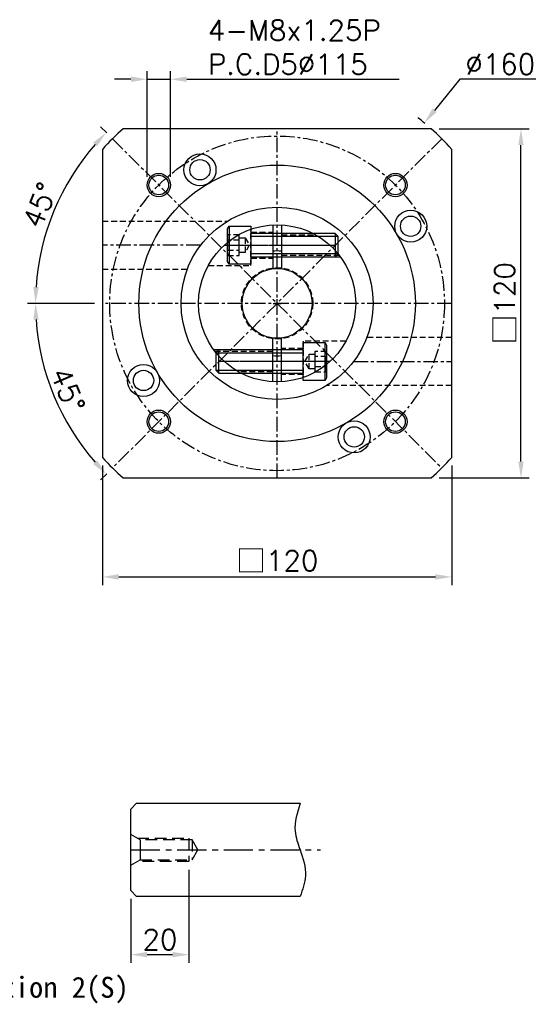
# Model space of a CAD drawing. Header units: millimetres. Extents: x -264 to 775, y -19 to 608.
# Tile 2 of 2: x 251 to 429, y 247 to 585. Entities that reach past the tile are written whole.
import ezdxf

# ---------------------------------------------------------------- set-up
doc = ezdxf.new("R2010")
doc.units = ezdxf.units.MM
doc.header["$LTSCALE"] = 4
doc.linetypes.add('CENTER', pattern=[2, 1.25, -0.25, 0.25, -0.25])
doc.linetypes.add('DASHED', pattern=[0.75, 0.5, -0.25])
for name, color, linetype in [('M8x30L', 7, 'Continuous'), ('MF120X1-012', 7, 'Continuous'), ('MF120X1-212', 7, 'Continuous'), ('MF120X1-511', 7, 'Continuous'), ('圖框', 7, 'Continuous')]:
    doc.layers.add(name, color=color, linetype=linetype)
doc.styles.get("Standard").update_dxf_attribs({"font": 'romans.shx'})
doc.dimstyles.new('R', dxfattribs={"dimscale": 2.8, "dimtxt": 2.5, "dimasz": 2, "dimexe": 1, "dimexo": 1, "dimgap": 0.6, "dimtad": 1, "dimtoh": 1, "dimdec": 4, "dimdsep": 46, "dimtxsty": 'Standard', "dimcen": 0.5, "dimdle": 1, "dimclrt": 7, "dimadec": 4, "dimazin": 2, "dimtfac": 1, "dimtdec": 4, "dimtofl": 0, "dimtmove": 0, "dimatfit": 3, "dimfxl": 0, "dimtolj": 1, "dimarcsym": 0})
doc.dimstyles.get("Standard").update_dxf_attribs({"dimscale": 2.8, "dimtxt": 2.5, "dimasz": 2, "dimexe": 1, "dimexo": 1, "dimgap": 0.6, "dimtad": 1, "dimdec": 4, "dimdsep": 46, "dimtxsty": 'Standard', "dimcen": 0.5, "dimdle": 1, "dimclrt": 7, "dimadec": 4, "dimazin": 2, "dimtfac": 1, "dimtdec": 4, "dimtofl": 0, "dimtmove": 0, "dimatfit": 3, "dimfxl": 0, "dimtolj": 1, "dimarcsym": 0})

# ---------------------------------------------------------------- blocks, each defined once
blk = doc.blocks.new('*D27')
at = {"layer": 'Defpoints', "color": 0, "ltscale": 2}
for p in [(396.2, 544.18), (279.63, 487.61), (399.63, 487.61), (259.44, 466.12), (283.06, 431.04)]:
    blk.add_point(p, dxfattribs=at)
at = {"layer": '圖框', "color": 0, "lineweight": -2, "ltscale": 2}
for p, q in [((276.83, 487.61), (253.81, 487.61)), ((281.08, 429.06), (278.95, 426.93))]:
    blk.add_line(p, q, dxfattribs=at)
blk.add_arc((339.63, 487.61), 83.02, 183.8657, 221.1343, dxfattribs=at)
at = {"layer": '圖框', "color": 0, "ltscale": 2}
for points in [[(255.87, 481.98), (257.73, 482.04), (256.61, 487.61)], [(277.79, 433.63), (276.42, 432.36), (280.93, 428.91)]]:
    blk.add_solid(points, dxfattribs=at)
at = {"layer": '圖框', "color": 7, "ltscale": 2, "insert": (267.72, 457.82), "char_height": 7, "attachment_point": 5, "rotation": 292.5}
blk.add_mtext('\\A1;45°', dxfattribs=at)
blk = doc.blocks.new('*D28')
at = {"layer": 'Defpoints', "color": 0, "ltscale": 2}
for p in [(283.06, 544.18), (267.73, 529.12), (279.63, 487.61), (399.63, 487.61), (396.2, 431.04)]:
    blk.add_point(p, dxfattribs=at)
at = {"layer": '圖框', "color": 0, "lineweight": -2, "ltscale": 2}
for p, q in [((281.08, 546.16), (278.94, 548.29)), ((276.83, 487.61), (253.81, 487.61))]:
    blk.add_line(p, q, dxfattribs=at)
blk.add_arc((339.63, 487.61), 83.02, 138.8654, 176.1346, dxfattribs=at)
at = {"layer": '圖框', "color": 0, "ltscale": 2}
for points in [[(276.42, 542.86), (277.78, 541.59), (280.92, 546.31)], [(257.73, 493.17), (255.86, 493.24), (256.61, 487.61)]]:
    blk.add_solid(points, dxfattribs=at)
at = {"layer": '圖框', "color": 7, "ltscale": 2, "insert": (258.14, 521.36), "char_height": 7, "attachment_point": 5, "rotation": 67.5}
blk.add_mtext('\\A1;45°', dxfattribs=at)
blk = doc.blocks.new('*D14')
at = {"layer": 'Defpoints', "color": 0, "ltscale": 2}
for p in [(302.97, 564.61), (294.97, 528.27), (302.97, 528.27)]:
    blk.add_point(p, dxfattribs=at)
at = {"layer": '圖框', "color": 0, "lineweight": -2, "ltscale": 2}
for p, q in [((294.97, 531.07), (294.97, 567.41)), ((302.97, 531.07), (302.97, 567.41)), ((289.37, 564.61), (283.77, 564.61)), ((294.97, 564.61), (302.97, 564.61)), ((308.57, 564.61), (381.53, 564.61))]:
    blk.add_line(p, q, dxfattribs=at)
at = {"layer": '圖框', "color": 0, "ltscale": 2}
for points in [[(289.37, 565.54), (289.37, 563.67), (294.97, 564.61)], [(308.57, 565.54), (308.57, 563.67), (302.97, 564.61)]]:
    blk.add_solid(points, dxfattribs=at)
at = {"layer": '圖框', "color": 7, "ltscale": 2, "insert": (315.85, 584.95), "char_height": 7, "attachment_point": 1}
blk.add_mtext('\\A1;4-M8x1.25P\\PP.C.D5%%C115', dxfattribs=at)
blk = doc.blocks.new('*D29')
at = {"layer": 'Defpoints', "color": 0, "ltscale": 2}
for p in [(390.21, 549.59), (289.05, 425.63)]:
    blk.add_point(p, dxfattribs=at)
at = {"layer": '圖框', "color": 0, "lineweight": -2, "ltscale": 2}
for p, q in [((402.47, 564.61), (393.75, 553.93)), ((428.48, 564.61), (402.47, 564.61)), ((338.23, 487.61), (341.03, 487.61)), ((339.63, 486.21), (339.63, 489.01))]:
    blk.add_line(p, q, dxfattribs=at)
blk.add_arc((339.63, 487.61), 80, 50.5957, 52.7882, dxfattribs=at)
at = {"layer": '圖框', "color": 0, "ltscale": 2}
blk.add_solid([(393.03, 554.52), (394.47, 553.34), (390.21, 549.59)], dxfattribs=at)
at = {"layer": '圖框', "color": 7, "ltscale": 2, "insert": (416.31, 569.79), "char_height": 7, "attachment_point": 5}
blk.add_mtext('\\A1;∅160', dxfattribs=at)
blk = doc.blocks.new('六角承窩頭螺栓M8X30L')
at = {"color": 0}
for p, q in [((-7.5, 6.5), (-7.5, -6.5)), ((29, 4), (29, -4)), ((30, 3), (0, 3)), ((30, -3), (0, -3))]:
    blk.add_line(p, q, dxfattribs=at)
at = {"color": 0, "linetype": 'CENTER'}
blk.add_line((-8, 0), (30, 0), dxfattribs=at)
at = {"color": 0}
blk.add_lwpolyline([(-7.5, -6.5), (-8, -5.63), (-8, 5.63), (-7.5, 6.5), (0, 6.5), (0, -6.5)], close=True, dxfattribs=at)
at = {"color": 0, "linetype": 'DASHED'}
for points in [[(-8, 3.5), (-8, -3.5), (-4, -3.5), (-4, 3.5)], [(-8, 1.75), (-8, -1.75), (-4, -1.75), (-4, 1.75)], [(-4, -2.5), (-4, 2.5), (-2, 2.5), (-2, -2.5)]]:
    blk.add_lwpolyline(points, close=True, dxfattribs=at)
at = {"color": 0}
blk.add_lwpolyline([(0, -4.6, -0.414214), (0.6, -4), (29, -4), (30, -3), (30, 3), (29, 4), (0.6, 4, -0.414214), (0, 4.6)], format="xyb", dxfattribs=at)
at = {"color": 0, "linetype": 'DASHED'}
blk.add_lwpolyline([(-2, 2.5), (-0.56, 0), (-2, -2.5)], dxfattribs=at)
blk = doc.blocks.new('*D34')
at = {"color": 0, "lineweight": -2}
for p, q in [((279.63, 431.89), (279.63, 390.81)), ((399.63, 431.89), (399.63, 390.81)), ((285.23, 393.61), (394.03, 393.61))]:
    blk.add_line(p, q, dxfattribs=at)
at = {"color": 0}
for points in [[(285.23, 394.54), (285.23, 392.67), (279.63, 393.61)], [(394.03, 394.54), (394.03, 392.67), (399.63, 393.61)]]:
    blk.add_solid(points, dxfattribs=at)
at = {"layer": 'Defpoints', "color": 0}
for p in [(279.63, 434.69), (399.63, 434.69), (399.63, 393.61)]:
    blk.add_point(p, dxfattribs=at)
at = {"color": 7, "insert": (339.63, 399.08), "char_height": 7, "attachment_point": 5}
blk.add_mtext('\\A1;{\\fPMingLiU|b0|i0|c136|p18;\\H1.083x;\\C0;□}120', dxfattribs=at)
blk = doc.blocks.new('*D43')
at = {"color": 0, "lineweight": -2}
for p, q in [((395.35, 547.61), (426.23, 547.61)), ((423.43, 433.21), (423.43, 542.01)), ((395.35, 427.61), (426.23, 427.61))]:
    blk.add_line(p, q, dxfattribs=at)
at = {"color": 0}
for points in [[(422.49, 542.01), (424.36, 542.01), (423.43, 547.61)], [(422.49, 433.21), (424.36, 433.21), (423.43, 427.61)]]:
    blk.add_solid(points, dxfattribs=at)
at = {"layer": 'Defpoints', "color": 0}
for p in [(392.55, 547.61), (423.43, 547.61), (392.55, 427.61)]:
    blk.add_point(p, dxfattribs=at)
at = {"color": 7, "insert": (417.96, 487.61), "char_height": 7, "attachment_point": 5, "rotation": 90}
blk.add_mtext('\\A1;{\\fPMingLiU|b0|i0|c136|p18;\\H1.083x;\\C0;□}120', dxfattribs=at)
blk = doc.blocks.new('*D53')
at = {"layer": 'Defpoints', "color": 0, "ltscale": 2}
for p in [(309.34, 295.81), (289.34, 285.81), (309.34, 263.81)]:
    blk.add_point(p, dxfattribs=at)
at = {"layer": '圖框', "color": 0, "lineweight": -2, "ltscale": 2}
for p, q in [((309.34, 293.01), (309.34, 261.01)), ((289.34, 283.01), (289.34, 261.01)), ((294.94, 263.81), (303.74, 263.81))]:
    blk.add_line(p, q, dxfattribs=at)
at = {"layer": '圖框', "color": 0, "ltscale": 2}
for points in [[(294.94, 264.74), (294.94, 262.88), (289.34, 263.81)], [(303.74, 264.74), (303.74, 262.88), (309.34, 263.81)]]:
    blk.add_solid(points, dxfattribs=at)
at = {"layer": '圖框', "color": 7, "ltscale": 2, "insert": (299.34, 268.99), "char_height": 7, "attachment_point": 5}
blk.add_mtext('\\A1;20', dxfattribs=at)

msp = doc.modelspace()

# ---------------------------------------------------------------- linework, layer by layer
at = {"color": 0}
for centre, radius in [((298.97144, 528.266), 4), ((298.97144, 528.266), 3.375), ((380.28872, 528.266), 4), ((380.28872, 528.266), 3.375), ((298.97144, 446.94872), 4), ((298.97144, 446.94872), 3.375), ((380.28872, 446.94872), 4), ((380.28872, 446.94872), 3.375)]:
    msp.add_circle(centre, radius, dxfattribs=at)
at = {"layer": 'MF120X1-012', "color": 0, "ltscale": 2}
for p, q in [((289.34081, 313.81031), (291.34081, 315.81031)), ((291.34081, 315.81031), (347.54081, 315.81031)), ((289.34081, 285.81031), (289.34081, 313.81031)), ((292.6317, 303.21031), (292.6317, 296.41031)), ((291.34081, 283.81031), (289.34081, 285.81031)), ((347.54081, 283.81031), (291.34081, 283.81031))]:
    msp.add_line(p, q, dxfattribs=at)
at = {"layer": 'MF120X1-012', "color": 0, "linetype": 'DASHED', "ltscale": 2}
msp.add_line((310.42978, 303.21031), (310.42978, 296.41031), dxfattribs=at)
for points in [[(289.34081, 294.51031), (292.6317, 296.41031), (310.42978, 296.41031), (312.39277, 299.81031), (310.42978, 303.21031), (292.6317, 303.21031), (289.34081, 305.11031)], [(291.59247, 303.81031), (309.34081, 303.81031), (309.34081, 295.81031), (291.59247, 295.81031)]]:
    msp.add_lwpolyline(points, dxfattribs=at)
at = {"layer": 'MF120X1-212', "color": 0}
for p, q in [((338.13008, 514.56567), (338.13008, 499.51325)), ((341.13008, 514.56567), (341.13008, 499.51325)), ((338.13008, 460.64906), (338.13008, 475.70148)), ((341.13008, 460.64906), (341.13008, 475.70148))]:
    msp.add_line(p, q, dxfattribs=at)
at = {"layer": 'MF120X1-212', "color": 0, "linetype": 'DASHED'}
for p, q in [((330.63008, 512.10736), (338.13008, 512.10736)), ((341.13008, 511.60736), (351.9994, 511.60736)), ((341.13008, 511.00736), (353.10005, 511.00736)), ((341.13008, 504.20736), (360.92421, 504.20736)), ((330.63008, 503.10736), (338.13008, 503.10736)), ((341.13008, 503.60736), (361.37865, 503.60736)), ((338.13008, 471.60736), (317.88152, 471.60736)), ((338.13008, 471.00736), (318.33595, 471.00736)), ((348.63008, 472.10736), (341.13008, 472.10736)), ((338.13008, 464.20736), (326.16012, 464.20736)), ((338.13008, 463.60736), (327.26077, 463.60736)), ((348.63008, 463.10736), (341.13008, 463.10736))]:
    msp.add_line(p, q, dxfattribs=at)
at = {"layer": 'MF120X1-212', "color": 0, "linetype": 'CENTER'}
for p, q in [((321.49173, 507.60736), (357.76844, 507.60736)), ((357.76844, 467.60736), (321.49173, 467.60736))]:
    msp.add_line(p, q, dxfattribs=at)
at = {"layer": 'MF120X1-212', "color": 0, "linetype": 'DASHED'}
for points in [[(315.96576, 500.60736), (330.63008, 500.60736), (330.63008, 513.06321)], [(363.2944, 474.60736), (348.63008, 474.60736), (348.63008, 462.15152)]]:
    msp.add_lwpolyline(points, dxfattribs=at)
at = {"layer": 'MF120X1-212', "color": 0}
for radius in [27, 12]:
    msp.add_circle((339.63008, 487.60736), radius, dxfattribs=at)
at = {"layer": 'MF120X1-212', "color": 0, "linetype": 'DASHED'}
msp.add_circle((339.63008, 487.60736), 12.25, dxfattribs=at)
at = {"layer": 'MF120X1-212', "color": 0}
for start, end in [(85.2198082, 94.7801918), (265.2198082, 274.7801918)]:
    msp.add_arc((339.63008, 487.60736), 18, start, end, dxfattribs=at)
at = {"layer": 'MF120X1-511', "color": 0, "linetype": 'CENTER'}
for p, q in [((339.63008, 427.60736), (339.63008, 547.60736)), ((396.19863, 544.17591), (283.06154, 431.03882)), ((283.06154, 544.17591), (396.19863, 431.03882)), ((313.38127, 507.60736), (279.63008, 507.60736)), ((399.63008, 487.60736), (279.63008, 487.60736)), ((365.87889, 467.60736), (399.63008, 467.60736))]:
    msp.add_line(p, q, dxfattribs=at)
at = {"layer": 'MF120X1-511', "color": 0, "linetype": 'DASHED'}
for p, q in [((279.63008, 515.85736), (322.57319, 515.85736)), ((279.63008, 499.35736), (308.79281, 499.35736)), ((399.63008, 475.85736), (370.46736, 475.85736)), ((399.63008, 459.35736), (356.68697, 459.35736))]:
    msp.add_line(p, q, dxfattribs=at)
at = {"layer": 'MF120X1-511', "color": 0}
msp.add_lwpolyline([(392.54511, 427.60736, 0.031342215), (399.63008, 434.69234), (399.63008, 540.52239, 0.031342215), (392.54511, 547.60736), (286.71506, 547.60736, 0.031342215), (279.63008, 540.52239), (279.63008, 434.69234, 0.031342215), (286.71506, 427.60736)], format="xyb", close=True, dxfattribs=at)
at = {"layer": 'MF120X1-511', "color": 0, "linetype": 'CENTER'}
msp.add_circle((339.63008, 487.60736), 57.5, dxfattribs=at)
at = {"layer": 'MF120X1-511', "color": 0}
for centre, radius in [((313.13008, 533.50671), 5.5), ((339.63008, 487.60736), 47.5), ((313.13008, 533.50671), 3.5), ((339.63008, 487.60736), 33), ((385.52943, 514.10736), 5.5), ((385.52943, 514.10736), 3.5), ((293.73074, 461.10736), 5.5), ((293.73074, 461.10736), 3.5), ((366.13008, 441.70802), 5.5), ((366.13008, 441.70802), 3.5)]:
    msp.add_circle(centre, radius, dxfattribs=at)
at = {"layer": '圖框', "color": 0, "linetype": 'CENTER', "ltscale": 2}
msp.add_line((289.34081, 299.81031), (354.49129, 299.81031), dxfattribs=at)
at = {"layer": '圖框', "color": 0, "ltscale": 2}
msp.add_spline([(347.54081, 315.81031), (345.81114, 306.24829), (347.54081, 299.81031), (349.38348, 290.92083), (347.54081, 283.81031)], degree=3, dxfattribs=at)

# ---------------------------------------------------------------- block references
at = {"layer": 'M8x30L', "color": 0}
msp.add_blockref('六角承窩頭螺栓M8X30L', (330.63008, 507.60736), dxfattribs=at)
at = {"layer": 'M8x30L', "color": 0, "rotation": 180}
msp.add_blockref('六角承窩頭螺栓M8X30L', (348.63008, 467.60736), dxfattribs=at)

# ---------------------------------------------------------------- texts
at = {"color": 0, "insert": (205.40931, 256.19596), "char_height": 7.2, "width": 99.7150159, "attachment_point": 1}
msp.add_mtext('{\\fDFKai-SB|b1|i0|c0|p65;Shaft Option 2(S)}', dxfattribs=at)

# ---------------------------------------------------------------- dimensions: what is measured, and where the dimension line sits
at = {"color": 0}
dim = msp.add_linear_dim(base=(423.42583, 547.60736), p1=(392.54511, 427.60736), p2=(392.54511, 547.60736), angle=90, text='{\\fPMingLiU|b0|i0|c136|p18;\\H1.083x;\\C0;□}<>', dimstyle='Standard', dxfattribs=at)
dim.commit()
dim.dimension.update_dxf_attribs({"geometry": '*D43', "text_midpoint": (423.42583, 487.60736), "dimtype": 160})
dim = msp.add_linear_dim(base=(399.63008, 393.60736), p1=(279.63008, 434.69234), p2=(399.63008, 434.69234), text='{\\fPMingLiU|b0|i0|c136|p18;\\H1.083x;\\C0;□}<>', dimstyle='Standard', dxfattribs=at)
dim.commit()
dim.dimension.update_dxf_attribs({"geometry": '*D34', "text_midpoint": (339.63008, 393.60736), "dimtype": 160})
at = {"layer": '圖框', "color": 0, "ltscale": 2}
dim = msp.add_linear_dim(base=(302.97144, 564.60736), p1=(294.97144, 528.266), p2=(302.97144, 528.266), text='4-M<>x1.25P\\PP.C.D5%%C115', dimstyle='Standard', override={"dimtofl": 1}, dxfattribs=at)
dim.commit()
dim.dimension.update_dxf_attribs({"geometry": '*D14', "text_midpoint": (347.85144, 575.6207)})
dim = msp.add_diameter_dim_2p(p1=(289.0492, 425.62693), p2=(390.21097, 549.58779), dimstyle='R', dxfattribs=at)
dim.commit()
dim.dimension.update_dxf_attribs({"geometry": '*D29', "text_midpoint": (416.31479, 564.60736), "dimtype": 163})
for base, line2, picture, middle in [((267.72982, 529.119), ((283.06154, 544.17591), (396.19863, 431.03882)), '*D28', (258.14089, 521.36129)), ((259.44165, 466.12094), ((396.19863, 544.17591), (283.06154, 431.03882)), '*D27', (267.71791, 457.82037))]:
    dim = msp.add_angular_dim_2l(base=base, line1=((399.63008, 487.60736), (279.63008, 487.60736)), line2=line2, dimstyle='Standard', dxfattribs=at)
    dim.commit()
    dim.dimension.update_dxf_attribs({"geometry": picture, "text_midpoint": middle})
dim = msp.add_linear_dim(base=(309.34081, 263.81031), p1=(289.34081, 285.81031), p2=(309.34081, 295.81031), dimstyle='Standard', dxfattribs=at)
dim.commit()
dim.dimension.update_dxf_attribs({"geometry": '*D53', "text_midpoint": (299.34081, 263.81031), "dimtype": 160})

doc.saveas('drawing.dxf')
